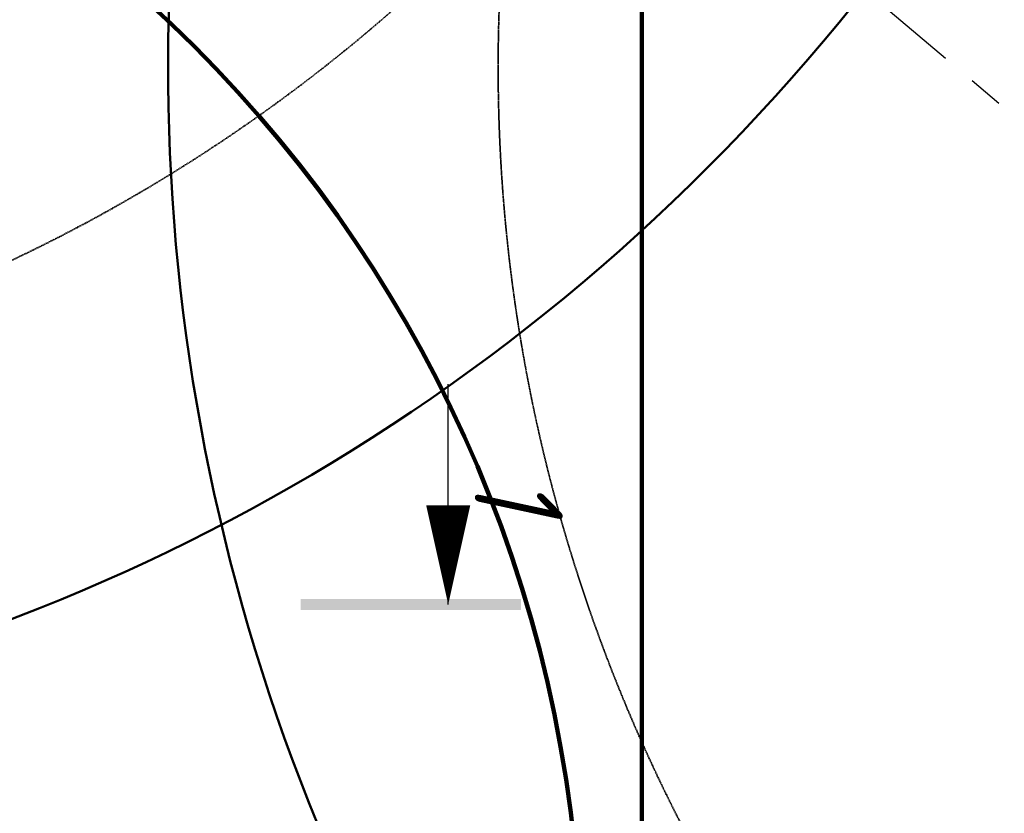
# Model space of a CAD drawing. Header units: millimetres. Extents: x 2204655785 to 2205143108, y 485765510 to 486291538.
# Tile 46 of 156: x 2204973560 to 2204982498, y 486162246 to 486169451. Entities that reach past the tile are written whole.
import ezdxf
from ezdxf.enums import TextEntityAlignment as Align
from ezdxf.lldxf.tags import DXFTag

# ---------------------------------------------------------------- set-up
doc = ezdxf.new("R2010")
doc.units = ezdxf.units.MM
doc.linetypes.add('DASHED2', pattern=[9.525, 6.35, -3.175])
doc.linetypes.add('ОСЕВАЯ2', pattern=[28.575, 19.05, -3.175, 3.175, -3.175])
for name, color, linetype in [('ППР_Автокран СКАТ-40', 7, 'Continuous'), ('ППР_Автокран_Линия предупреждения', 1, 'Continuous'), ('ППР_Автокран_Опасная зона', 1, 'Continuous'), ('ППР_Автокран_Стрела', 7, 'Continuous'), ('ППР_Автокран_Стрела_15м', 7, 'Continuous'), ('ППР_Дороги рабочие', 30, 'Continuous'), ('ППР_Разрез', 5, 'Continuous'), ('ППР_Стрела', 7, 'Continuous')]:
    doc.layers.add(name, color=color, linetype=linetype)
doc.styles.add('ППРк_М1-1', font='GOST_Common Italic.ttf', dxfattribs={"height": 800})
doc.styles.add('ППРк_М1-1кран', font='GOST_Common Italic.ttf', dxfattribs={"width": 0.8, "height": 600})
tags = doc.linetypes.add('опасная зона_Кран', pattern='A,30,-8,4,-8,30,-8,4,-8,30,-8,4,[230,Bbox.shx,S=2.5,R=0,X=0,Y=-10],-6', length=148).pattern_tags.tags
tags[24] = DXFTag(74, 5)

# ---------------------------------------------------------------- blocks, each defined once
blk = doc.blocks.new('*U420')
at = {"layer": 'ППР_Стрела', "linetype": 'Continuous', "lineweight": 100}
blk.add_line((135, -30700), (29475, -30700), dxfattribs=at)
at = {"style": 'ППРк_М1-1', "width": 0.8}
for tag, p, height, flags in [('ОПАСНАЯ_ЗОНА', (25480.86, 21929.55), 800, 1), ('ОТЛЕТ_ГРУЗА', (25413.72, 20678.22), 800, 1), ('Кол-во_элементов', (2695.66, -1978.25), 1200, 8)]:
    blk.add_attdef(tag, p, '', height=height, dxfattribs=dict(at, flags=flags))
at = {"style": 'ППРк_М1-1', "width": 0.8, "flags": 8}
blk.add_attdef('МАРКА_КРАНА', text='', height=1200, dxfattribs=at).set_placement((8837.5, 818.17), align=Align.CENTER)
blk.add_attdef('ВЫСОТА', text='', height=1200, dxfattribs=at).set_placement((9134.89, -8454.02), align=Align.MIDDLE_CENTER)
at = {"layer": 'Defpoints', "style": 'ППРк_М1-1', "width": 0.8, "flags": 1}
for tag, p in [('МАКСИМАЛЬНАЯ_ДЛИНА_ГРУЗА', (25470.43, 19233.22)), ('ШИРИНА_ГРУЗА', (25397.01, 17803.51))]:
    blk.add_attdef(tag, p, '', height=800, dxfattribs=at)
at = {"layer": 'ППР_Разрез', "style": 'ППРк_М1-1кран', "width": 0.8, "flags": 8}
for tag, p in [('РАЗРЕЗ2', (-1027.85, 55181.17)), ('РАЗРЕЗ', (-1731.87, -54129.29))]:
    blk.add_attdef(tag, p, '', height=800, dxfattribs=at)
at = {"layer": 'ППР_Стрела', "style": 'ППРк_М1-1кран', "width": 0.8, "flags": 8}
for tag, p in [('ВЫСОТА_КРЮКА_ГОРИЗ', (-19652.89, 21607.87)), ('ГАБАРИТ_СТРЕЛЫ', (-25019.84, 21408.72)), ('ВЫСОТА_КРЮКА_НАКЛ', (-20393.31, 20761.66)), ('ВЫЛЕТ', (-16616.63, 14016.8))]:
    blk.add_attdef(tag, p, '', height=800, rotation=317, dxfattribs=at)
blk = doc.blocks.new('*U443')
at = {"layer": 'ППР_Разрез', "linetype": 'Continuous', "ltscale": 0.5}
blk.add_line((131.66, 54941.88), (-1868.34, 54941.88), dxfattribs=at)
blk.add_lwpolyline([(131.66, 54941.88, 0, 400, 0), (-768.34, 54941.88, 400, 400, 0)], format="xyseb", dxfattribs=at)
blk.add_trace([(81.66, 55601.2), (181.66, 55601.2), (81.66, 53601.2), (181.66, 53601.2)], dxfattribs=at)
at = {"style": 'ППРк_М1-1', "width": 0.8}
for tag, p, height, flags in [('ОПАСНАЯ_ЗОНА', (25480.86, 21929.55), 800, 1), ('ОТЛЕТ_ГРУЗА', (25413.72, 20678.22), 800, 1), ('Кол-во_элементов', (2695.66, -1978.25), 1200, 8)]:
    blk.add_attdef(tag, p, '', height=height, dxfattribs=dict(at, flags=flags))
at = {"style": 'ППРк_М1-1', "width": 0.8, "flags": 8}
blk.add_attdef('МАРКА_КРАНА', text='', height=1200, dxfattribs=at).set_placement((8837.5, 818.17), align=Align.CENTER)
blk.add_attdef('ВЫСОТА', text='', height=1200, dxfattribs=at).set_placement((9134.89, -8454.02), align=Align.MIDDLE_CENTER)
at = {"layer": 'Defpoints', "style": 'ППРк_М1-1', "width": 0.8, "flags": 1}
for tag, p in [('МАКСИМАЛЬНАЯ_ДЛИНА_ГРУЗА', (25470.43, 19233.22)), ('ШИРИНА_ГРУЗА', (25397.01, 17803.51))]:
    blk.add_attdef(tag, p, '', height=800, dxfattribs=at)
at = {"layer": 'ППР_Разрез', "style": 'ППРк_М1-1кран', "width": 0.8, "flags": 8}
for tag, p in [('РАЗРЕЗ2', (-1027.85, 55181.17)), ('РАЗРЕЗ', (-1731.87, -54129.29))]:
    blk.add_attdef(tag, p, '', height=800, dxfattribs=at)
at = {"layer": 'ППР_Стрела', "style": 'ППРк_М1-1кран', "width": 0.8, "flags": 8}
for tag, p in [('ВЫСОТА_КРЮКА_ГОРИЗ', (-19652.89, 21607.87)), ('ГАБАРИТ_СТРЕЛЫ', (-25019.84, 21408.72)), ('ВЫСОТА_КРЮКА_НАКЛ', (-20393.31, 20761.66)), ('ВЫЛЕТ', (-16616.63, 14016.8))]:
    blk.add_attdef(tag, p, '', height=800, rotation=317, dxfattribs=at)
blk = doc.blocks.new('*U778')
at = {"layer": 'ППР_Автокран_Линия предупреждения', "color": 1, "linetype": 'ОСЕВАЯ2', "ltscale": 100}
blk.add_line((29.42, 9142.43), (17179.44, -5356.55), dxfattribs=at)
at = {"layer": 'ППР_Автокран_Опасная зона', "color": 1, "linetype": 'опасная зона_Кран', "lineweight": 80, "ltscale": 100}
blk.add_arc((-3.65, 4.56), 29000, 319.788537, 219.788112, dxfattribs=at)
at = {"layer": 'ППР_Автокран_Стрела', "lineweight": 50}
blk.add_arc((-3.65, 4.56), 18000, 319.786841, 219.78643, dxfattribs=at)
at = {"layer": 'ППР_Автокран_Стрела_15м', "linetype": 'DASHED2', "lineweight": 35}
blk.add_arc((0.22, 1.42), 15000, 319.786203, 219.767437, dxfattribs=at)

msp = doc.modelspace()

# ---------------------------------------------------------------- block references
at = {"rotation": 270}
msp.add_blockref('*U420', (2205009908.3, 486171614.7), dxfattribs=at)

# ---------------------------------------------------------------- next in the draw order: block references
ref = msp.add_blockref('*U443', (2204922508.3, 486164273.5), dxfattribs=dict(rotation=270))
ref.add_attrib('РАЗРЕЗ2', '1', (2204977689.5, 486165301.4), dxfattribs={"layer": 'ППР_Разрез', "height": 800, "rotation": 270, "style": 'ППРк_М1-1кран', "width": 0.8})

# ---------------------------------------------------------------- next in the draw order: linework, layer by layer
at = {"layer": 'ППР_Дороги рабочие', "lineweight": 100}
msp.add_arc((2204966658.3, 486160725.8), 12000, 0, 90, dxfattribs=at)

# ---------------------------------------------------------------- next in the draw order: block references
at = {"layer": 'ППР_Автокран СКАТ-40', "rotation": 180}
msp.add_blockref('*U778', (2204992903.8, 486169018.3), dxfattribs=at)

# ---------------------------------------------------------------- next in the draw order: block references
at = {"layer": 'ППР_Автокран СКАТ-40', "rotation": 270}
msp.add_blockref('*U778', (2204967067.2, 486180827.7), dxfattribs=at)

# ---------------------------------------------------------------- next in the draw order: linework, layer by layer
msp.add_lwpolyline([(2205009658.3, 486124028.5), (2205009658.3, 486132024), (2205003061.5, 486132109.7), (2205003061.5, 486152112.6), (2204998061.5, 486152112.6), (2204998061.5, 486141037.7), (2204984658.3, 486141037.7), (2204984658.3, 486153015.2), (2204988203.2, 486155251.7), (2204988203.2, 486164225.8), (2204997158.3, 486164225.8), (2204997158.3, 486176225.8), (2205002658.3, 486176225.8), (2205002658.3, 486201225.8), (2204973320, 486201225.8), (2204973320, 486185225.8), (2204960226.8, 486185225.8), (2204960218.2, 486172725.8), (2204966658.3, 486172725.8, -0.414214), (2204978658.3, 486160725.8), (2204978658.3, 486124028.5, -0.414214)], format="xyb")

doc.saveas('drawing.dxf')
